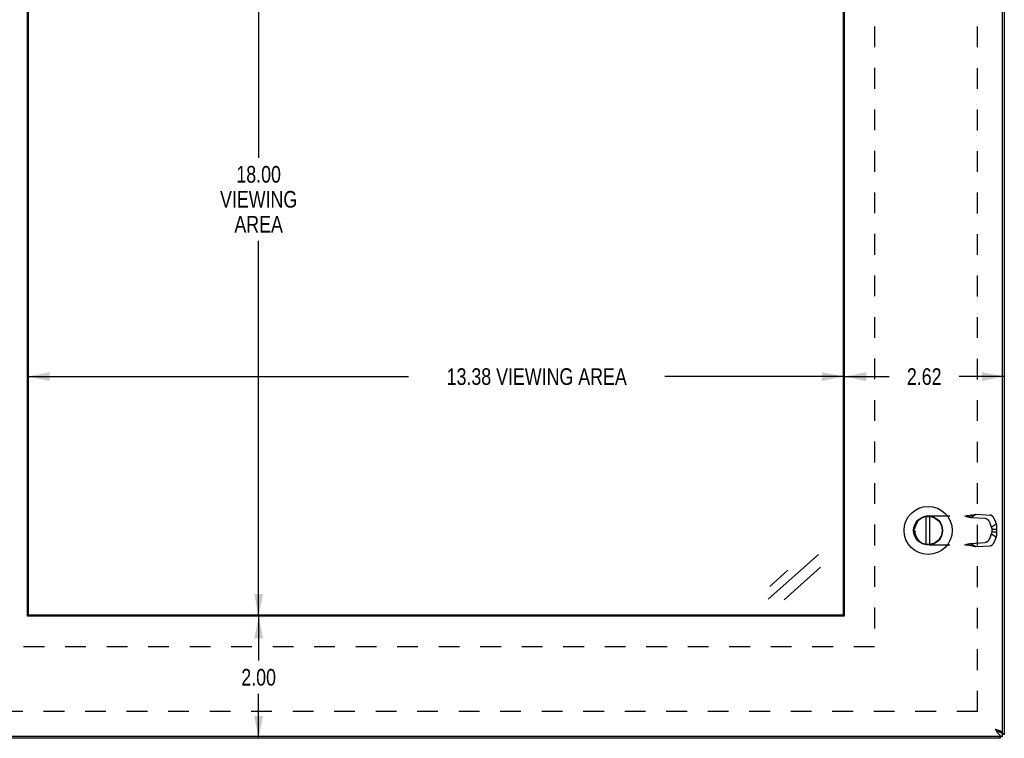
# Model space of a CAD drawing. Header units: inches. Extents: x 0 to 61.8, y 0 to 40.
# Tile 5 of 11: x 10.1 to 26.2, y 8.6 to 20.3. Entities that reach past the tile are written whole.
import ezdxf

# ---------------------------------------------------------------- set-up
doc = ezdxf.new("R2010")
doc.units = ezdxf.units.IN
doc.header["$LTSCALE"] = 3.4
doc.header["$MEASUREMENT"] = 0
doc.linetypes.add('HIDDEN', pattern=[0.2, 0.1, -0.1])
doc.layers.get('0').update_dxf_attribs({"linetype": 'CONTINUOUS'})
doc.layers.add('DEFAULT_2', color=8, linetype='HIDDEN')
doc.layers.add('DIMENSIONS', color=7, linetype='CONTINUOUS')
doc.styles.get("Standard").update_dxf_attribs({"font": 'txt', "width": 0.8})
doc.dimstyles.new('DIMSTYLE_1', dxfattribs={"dimtxt": 0.272727, "dimasz": 0.363636, "dimexe": 0.09, "dimexo": 0.07, "dimgap": 0.0375, "dimtad": 0, "dimtih": 1, "dimtoh": 1, "dimzin": 4, "dimdsep": 46, "dimtxsty": 'Standard', "dimblk": '_FILLED', "dimblk1": '_FILLED', "dimblk2": '_FILLED', "dimcen": 0.09, "dimadec": 0, "dimazin": 0, "dimtfac": 1, "dimtofl": 0, "dimtmove": 0, "dimatfit": 3, "dimldrblk": '_FILLED', "dimfxl": 0, "dimtolj": 1, "dimtzin": 4, "dimarcsym": 0})

# ---------------------------------------------------------------- blocks, each defined once
blk = doc.blocks.new('_FILLED')
at = {"color": 0, "linetype": 'ByBlock'}
blk.add_solid([(0, 0), (-1, 0.2), (-1, -0.2)], dxfattribs=at)
blk = doc.blocks.new('*D7')
at = {"layer": 'DIMENSIONS', "color": 2, "linetype": 'Continuous'}
for p, q in [((14, 28.578), (14, 18.088)), ((14, 10.578), (14, 16.725))]:
    blk.add_line(p, q, dxfattribs=at)
at = {"layer": 'DIMENSIONS', "color": 2, "linetype": 'Continuous', "xscale": 0.3636363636, "yscale": 0.3636363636, "zscale": 0.3636363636}
for p, rotation in [((14, 28.578), 90), ((14, 10.578), 270)]:
    blk.add_blockref('_FILLED', p, dxfattribs=dict(at, rotation=rotation))
at = {"layer": 'DIMENSIONS', "color": 2, "linetype": 'Continuous', "insert": (14, 17.952), "char_height": 0.2727, "width": 1.52727, "attachment_point": 2, "line_spacing_factor": 0.9}
blk.add_mtext('18.00\\PVIEWING\\PAREA', dxfattribs=at)
blk = doc.blocks.new('*D8')
at = {"layer": 'DIMENSIONS', "color": 2, "linetype": 'Continuous'}
for p, q in [((10.215, 14.503), (16.455, 14.503)), ((23.59, 14.503), (20.655, 14.503))]:
    blk.add_line(p, q, dxfattribs=at)
at = {"layer": 'DIMENSIONS', "color": 2, "linetype": 'Continuous', "xscale": 0.3636363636, "yscale": 0.3636363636, "zscale": 0.3636363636, "rotation": 180}
blk.add_blockref('_FILLED', (10.215, 14.503), dxfattribs=at)
at = {"layer": 'DIMENSIONS', "color": 2, "linetype": 'Continuous', "xscale": 0.3636363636, "yscale": 0.3636363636, "zscale": 0.3636363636}
blk.add_blockref('_FILLED', (23.59, 14.503), dxfattribs=at)
at = {"layer": 'DIMENSIONS', "color": 2, "linetype": 'Continuous', "insert": (18.555, 14.639), "char_height": 0.27273, "width": 3.92727, "attachment_point": 2, "line_spacing_factor": 0.9}
blk.add_mtext('13.38 VIEWING AREA', dxfattribs=at)
blk = doc.blocks.new('*D17')
at = {"layer": 'DIMENSIONS', "color": 2, "linetype": 'Continuous'}
for p, q in [((23.59, 14.503), (24.33, 14.503)), ((26.215, 14.503), (25.476, 14.503))]:
    blk.add_line(p, q, dxfattribs=at)
at = {"layer": 'DIMENSIONS', "color": 2, "linetype": 'Continuous', "xscale": 0.3636363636, "yscale": 0.3636363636, "zscale": 0.3636363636, "rotation": 180}
blk.add_blockref('_FILLED', (23.59, 14.503), dxfattribs=at)
at = {"layer": 'DIMENSIONS', "color": 2, "linetype": 'Continuous', "xscale": 0.3636363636, "yscale": 0.3636363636, "zscale": 0.3636363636}
blk.add_blockref('_FILLED', (26.215, 14.503), dxfattribs=at)
at = {"layer": 'DIMENSIONS', "color": 2, "linetype": 'Continuous', "insert": (24.903, 14.639), "char_height": 0.2727, "width": 0.87273, "attachment_point": 2, "line_spacing_factor": 0.9}
blk.add_mtext('2.62', dxfattribs=at)
blk = doc.blocks.new('*D18')
at = {"layer": 'DIMENSIONS', "color": 2, "linetype": 'Continuous'}
for p, q in [((8.215, 14.503), (7.488, 14.503)), ((10.215, 14.503), (10.943, 14.503))]:
    blk.add_line(p, q, dxfattribs=at)
at = {"layer": 'DIMENSIONS', "color": 2, "linetype": 'Continuous', "xscale": 0.3636363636, "yscale": 0.3636363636, "zscale": 0.3636363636}
blk.add_blockref('_FILLED', (8.215, 14.503), dxfattribs=at)
at = {"layer": 'DIMENSIONS', "color": 2, "linetype": 'Continuous', "xscale": 0.3636363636, "yscale": 0.3636363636, "zscale": 0.3636363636, "rotation": 180}
blk.add_blockref('_FILLED', (10.215, 14.503), dxfattribs=at)
at = {"layer": 'DIMENSIONS', "color": 2, "linetype": 'Continuous', "insert": (9.215, 14.639), "char_height": 0.2727, "width": 0.87273, "attachment_point": 2, "line_spacing_factor": 0.9}
blk.add_mtext('2.00', dxfattribs=at)
blk = doc.blocks.new('*D19')
at = {"layer": 'DIMENSIONS', "color": 2, "linetype": 'Continuous'}
for p, q in [((14, 10.578), (14, 9.851)), ((14, 8.578), (14, 9.305))]:
    blk.add_line(p, q, dxfattribs=at)
at = {"layer": 'DIMENSIONS', "color": 2, "linetype": 'Continuous', "xscale": 0.3636363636, "yscale": 0.3636363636, "zscale": 0.3636363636}
for p, rotation in [((14, 10.578), 90), ((14, 8.578), 270)]:
    blk.add_blockref('_FILLED', p, dxfattribs=dict(at, rotation=rotation))
at = {"layer": 'DIMENSIONS', "color": 2, "linetype": 'Continuous', "insert": (14, 9.714), "char_height": 0.2727, "width": 0.87273, "attachment_point": 2, "line_spacing_factor": 0.9}
blk.add_mtext('2.00', dxfattribs=at)

msp = doc.modelspace()

# ---------------------------------------------------------------- linework, layer by layer
at = {"color": 3, "linetype": 'Continuous'}
for p, q in [((26.2153, 30.5181), (26.2153, 8.6381)), ((26.1854, 8.6731), (26.1854, 30.4831)), ((10.2154, 10.5781), (10.2154, 28.5781)), ((23.5904, 28.5781), (23.5904, 10.5781)), ((23.5904, 10.5781), (10.2154, 10.5781)), ((26.1854, 8.6081), (8.2454, 8.6081)), ((26.1553, 8.5781), (8.2753, 8.5781)), ((26.1589, 8.6731), (26.1608, 8.6712)), ((26.1844, 8.6731), (26.1854, 8.6731))]:
    msp.add_line(p, q, dxfattribs=at)
at = {"color": 7, "linetype": 'Continuous'}
for p, q in [((10.231, 10.5937), (10.231, 28.5625)), ((23.5747, 28.5625), (23.5747, 10.5937)), ((24.9377, 11.755), (24.9377, 12.2112)), ((24.9972, 11.755), (24.9972, 12.2112)), ((23.5747, 10.5937), (10.231, 10.5937)), ((26.1844, 8.6731), (26.1541, 8.6731)), ((26.1553, 8.5781), (26.1553, 8.6081)), ((26.1854, 8.6081), (26.1854, 8.6681)), ((26.2153, 8.6381), (26.1854, 8.6381))]:
    msp.add_line(p, q, dxfattribs=at)
at = {"color": 3, "linetype": 'Continuous'}
for points in [[(26.0654, 8.7281), (26.0726, 8.7258), (26.0798, 8.7235), (26.0869, 8.7212), (26.0939, 8.7189), (26.1009, 8.7166), (26.1077, 8.7144), (26.1143, 8.7121), (26.1208, 8.7098), (26.1271, 8.7075), (26.1332, 8.7052), (26.139, 8.7029), (26.1445, 8.7006), (26.1498, 8.6983), (26.1548, 8.696), (26.1594, 8.6937), (26.1637, 8.6914), (26.1677, 8.6891), (26.1712, 8.6869), (26.1745, 8.6846), (26.1773, 8.6823), (26.1797, 8.68), (26.1817, 8.6777), (26.1832, 8.6754), (26.1844, 8.6731)], [(26.0654, 8.7281), (26.0704, 8.7203), (26.0754, 8.7124), (26.0804, 8.7047), (26.0854, 8.697), (26.0904, 8.6895), (26.0954, 8.6822), (26.1004, 8.675), (26.1054, 8.6681), (26.1104, 8.6614), (26.1154, 8.6551), (26.1204, 8.649), (26.1254, 8.6433), (26.1304, 8.6379), (26.1354, 8.6329), (26.1404, 8.6283), (26.1454, 8.6242), (26.1504, 8.6205), (26.1554, 8.6172), (26.1604, 8.6145), (26.1654, 8.6122), (26.1704, 8.6104), (26.1754, 8.6091), (26.1804, 8.6084), (26.1854, 8.6081)], [(26.1553, 8.5781), (26.1538, 8.5783), (26.1523, 8.579), (26.1507, 8.5802), (26.1492, 8.5818), (26.1477, 8.5839), (26.1462, 8.5864), (26.1446, 8.5893), (26.1431, 8.5927), (26.1416, 8.5965), (26.14, 8.6007), (26.1385, 8.6052), (26.1376, 8.6081)], [(26.2153, 8.6381), (26.2151, 8.6396), (26.2144, 8.6412), (26.2132, 8.6427), (26.2116, 8.6442), (26.2096, 8.6458), (26.207, 8.6473), (26.2041, 8.6488), (26.2007, 8.6504), (26.1969, 8.6519), (26.1928, 8.6534), (26.1882, 8.6549), (26.1854, 8.6558)]]:
    msp.add_lwpolyline(points, dxfattribs=at)
at = {"color": 7, "linetype": 'Continuous'}
for points in [[(26.0654, 8.7281), (26.0693, 8.7256), (26.0733, 8.7231), (26.0771, 8.7206), (26.0809, 8.7181), (26.0847, 8.7156), (26.0884, 8.7131), (26.092, 8.7106), (26.0954, 8.7081), (26.0988, 8.7056), (26.1019, 8.7031), (26.105, 8.7006), (26.1078, 8.6981), (26.1105, 8.6956), (26.113, 8.6931)], [(26.0654, 8.7281), (26.0704, 8.7242), (26.0754, 8.7203), (26.0804, 8.7164), (26.0854, 8.7126), (26.0904, 8.7088), (26.0954, 8.7051), (26.1004, 8.7016), (26.1054, 8.6981), (26.1104, 8.6948)], [(26.1104, 8.6948), (26.1154, 8.6916), (26.1204, 8.6885), (26.1254, 8.6857)], [(26.1254, 8.6857), (26.1304, 8.683), (26.1354, 8.6805), (26.1404, 8.6782), (26.1454, 8.6761), (26.1504, 8.6743)], [(26.1504, 8.6743), (26.1554, 8.6727), (26.1604, 8.6713), (26.1654, 8.6701), (26.1704, 8.6693), (26.1754, 8.6686), (26.1804, 8.6682), (26.1854, 8.6681)]]:
    msp.add_lwpolyline(points, dxfattribs=at)
for radius in [0.3941, 0.2375, 0.23]:
    msp.add_circle((24.9674, 11.9831), radius, dxfattribs=at)
at = {"layer": 'DEFAULT_2', "color": 8, "linetype": 'HIDDEN'}
for p, q in [((25.7777, 9.0158), (25.7777, 30.1404)), ((24.0904, 29.0781), (24.0904, 10.0781)), ((24.9834, 12.2193), (25.6364, 12.2193)), ((25.667, 12.1963), (25.7486, 12.2481)), ((25.667, 12.1963), (25.8997, 12.1831)), ((25.7486, 12.2481), (25.9813, 12.2348)), ((25.9756, 12.1095), (26.0002, 12.038)), ((26.0571, 12.1612), (26.0818, 12.0898)), ((24.7474, 11.9833), (24.7474, 11.9829)), ((26.0002, 12.038), (26.0818, 12.0898)), ((26.0111, 12.0052), (26.0869, 12.0052)), ((26.0111, 12.0052), (26.0111, 11.961)), ((26.0111, 11.961), (26.0869, 11.961)), ((26.0869, 12.0052), (26.0869, 11.961)), ((25.667, 11.7699), (25.8997, 11.7831)), ((26.0002, 11.9282), (25.9756, 11.8567)), ((26.0002, 11.9282), (26.0818, 11.8765)), ((26.0818, 11.8765), (26.0571, 11.805)), ((24.9834, 11.7469), (25.6364, 11.7469)), ((25.667, 11.7699), (25.7486, 11.7181)), ((25.6713, 11.7379), (25.6843, 11.7345)), ((25.6843, 11.7345), (25.696, 11.7313)), ((25.7486, 11.7181), (25.9813, 11.7314)), ((24.0904, 10.0781), (9.7154, 10.0781)), ((25.7777, 9.0158), (8.653, 9.0158))]:
    msp.add_line(p, q, dxfattribs=at)
for points in [[(25.5605, 12.2193), (25.5743, 12.2166), (25.588, 12.2138), (25.6016, 12.211), (25.615, 12.2082), (25.6282, 12.2054), (25.6413, 12.2024), (25.6543, 12.1994), (25.667, 12.1963)], [(25.6843, 12.2318), (25.678, 12.2302), (25.6714, 12.2286), (25.6647, 12.2271), (25.6581, 12.2258), (25.6514, 12.2246), (25.6447, 12.2235), (25.638, 12.2225), (25.6313, 12.2217), (25.6246, 12.2209), (25.6179, 12.2203), (25.6112, 12.2199), (25.6044, 12.2196), (25.5977, 12.2194), (25.5914, 12.2193)], [(25.6364, 12.2193), (25.6453, 12.2216), (25.6541, 12.2239), (25.6628, 12.2261), (25.6713, 12.2283), (25.696, 12.2349)], [(25.696, 12.2349), (25.704, 12.2369), (25.7118, 12.239), (25.7194, 12.2409), (25.7269, 12.2428), (25.7343, 12.2447), (25.7415, 12.2464), (25.7486, 12.2481)], [(25.8997, 12.1831), (25.9014, 12.183), (25.903, 12.1828), (25.9047, 12.1825), (25.9064, 12.1822), (25.9081, 12.1818), (25.9098, 12.1813), (25.9115, 12.1808), (25.9133, 12.1802), (25.9151, 12.1795), (25.9168, 12.1788), (25.9186, 12.178), (25.9204, 12.1771), (25.9222, 12.1762), (25.924, 12.1752), (25.9257, 12.1741), (25.9275, 12.173), (25.9293, 12.1718), (25.9311, 12.1706), (25.9329, 12.1693), (25.9346, 12.1679), (25.9364, 12.1665), (25.9381, 12.1651), (25.9398, 12.1635), (25.9415, 12.162), (25.9432, 12.1604), (25.9449, 12.1587), (25.9466, 12.157), (25.9482, 12.1553), (25.9498, 12.1535), (25.9514, 12.1516), (25.9529, 12.1498), (25.9545, 12.1479), (25.956, 12.1459), (25.9574, 12.1439), (25.9589, 12.1419), (25.9603, 12.1399), (25.9616, 12.1378), (25.963, 12.1358), (25.9642, 12.1336), (25.9655, 12.1315), (25.9667, 12.1294), (25.9679, 12.1272), (25.969, 12.125), (25.9701, 12.1228), (25.9711, 12.1206), (25.9721, 12.1184), (25.973, 12.1162), (25.9739, 12.114), (25.9748, 12.1118), (25.9756, 12.1095)], [(26.0571, 12.1612), (26.0563, 12.1635), (26.0554, 12.1657), (26.0545, 12.1679), (26.0536, 12.1701), (26.0526, 12.1723), (26.0516, 12.1745), (26.0505, 12.1767), (26.0494, 12.1789), (26.0482, 12.1811), (26.047, 12.1832), (26.0458, 12.1854), (26.0445, 12.1875), (26.0431, 12.1896), (26.0418, 12.1916), (26.0404, 12.1937), (26.039, 12.1957), (26.0375, 12.1976), (26.036, 12.1996), (26.0345, 12.2015), (26.0329, 12.2034), (26.0313, 12.2052), (26.0297, 12.207), (26.0281, 12.2087), (26.0264, 12.2104), (26.0248, 12.2121), (26.0231, 12.2137), (26.0214, 12.2153), (26.0196, 12.2168), (26.0179, 12.2182), (26.0161, 12.2196), (26.0144, 12.221), (26.0126, 12.2223), (26.0108, 12.2235), (26.009, 12.2247), (26.0073, 12.2258), (26.0055, 12.2269), (26.0037, 12.2279), (26.0019, 12.2288), (26.0001, 12.2297), (25.9983, 12.2305), (25.9966, 12.2312), (25.9948, 12.2319), (25.9931, 12.2325), (25.9913, 12.233), (25.9896, 12.2335), (25.9879, 12.2339), (25.9862, 12.2343), (25.9845, 12.2345), (25.9829, 12.2347), (25.9813, 12.2348)], [(26.0002, 12.038), (26.0013, 12.0358), (26.0024, 12.0336), (26.0034, 12.0313), (26.0043, 12.029), (26.0052, 12.0267), (26.0061, 12.0244), (26.0069, 12.022), (26.0076, 12.0197), (26.0083, 12.0173), (26.009, 12.0149), (26.0096, 12.0125), (26.0101, 12.0101), (26.0106, 12.0076), (26.0111, 12.0052)], [(26.0111, 11.961), (26.0106, 11.9586), (26.0101, 11.9562), (26.0096, 11.9537), (26.009, 11.9513), (26.0083, 11.9489), (26.0076, 11.9466), (26.0069, 11.9442), (26.0061, 11.9418), (26.0052, 11.9395), (26.0043, 11.9372), (26.0034, 11.9349), (26.0024, 11.9326), (26.0013, 11.9304), (26.0002, 11.9282)], [(26.0818, 12.0898), (26.0827, 12.0858), (26.0836, 12.0818), (26.0844, 12.0778), (26.0851, 12.0737), (26.0858, 12.0696), (26.0863, 12.0655), (26.0868, 12.0613), (26.0873, 12.0571), (26.0876, 12.0529), (26.0879, 12.0487), (26.0882, 12.0444), (26.0883, 12.0401), (26.0884, 12.0358), (26.0884, 12.0314), (26.0883, 12.0271), (26.0882, 12.0227), (26.088, 12.0184), (26.0877, 12.014), (26.0874, 12.0096), (26.0869, 12.0052)], [(26.0869, 11.961), (26.0874, 11.9561), (26.0878, 11.9513), (26.0881, 11.9464), (26.0882, 11.9415), (26.0884, 11.9367), (26.0884, 11.9319), (26.0883, 11.9271), (26.0882, 11.9223), (26.0879, 11.9175), (26.0876, 11.9128), (26.0872, 11.9081), (26.0867, 11.9035), (26.0861, 11.8989), (26.0854, 11.8943), (26.0846, 11.8898), (26.0838, 11.8853), (26.0828, 11.8808), (26.0818, 11.8765)], [(25.9756, 11.8567), (25.9748, 11.8545), (25.9739, 11.8522), (25.973, 11.85), (25.9721, 11.8478), (25.9711, 11.8456), (25.9701, 11.8434), (25.969, 11.8412), (25.9679, 11.839), (25.9667, 11.8368), (25.9655, 11.8347), (25.9642, 11.8326), (25.963, 11.8305), (25.9616, 11.8284), (25.9603, 11.8263), (25.9589, 11.8243), (25.9574, 11.8223), (25.956, 11.8203), (25.9545, 11.8183), (25.9529, 11.8164), (25.9514, 11.8146), (25.9498, 11.8127), (25.9482, 11.811), (25.9466, 11.8092), (25.9449, 11.8075), (25.9432, 11.8058), (25.9415, 11.8042), (25.9398, 11.8027), (25.9381, 11.8012), (25.9364, 11.7997), (25.9346, 11.7983), (25.9329, 11.7969), (25.9311, 11.7956), (25.9293, 11.7944), (25.9275, 11.7932), (25.9257, 11.7921), (25.924, 11.791), (25.9222, 11.79), (25.9204, 11.7891), (25.9186, 11.7882), (25.9168, 11.7874), (25.9151, 11.7867), (25.9133, 11.786), (25.9115, 11.7854), (25.9098, 11.7849), (25.9081, 11.7844), (25.9064, 11.784), (25.9047, 11.7837), (25.903, 11.7834), (25.9014, 11.7832), (25.8997, 11.7831)], [(25.9813, 11.7314), (25.9829, 11.7315), (25.9845, 11.7317), (25.9862, 11.7319), (25.9879, 11.7323), (25.9896, 11.7327), (25.9913, 11.7332), (25.9931, 11.7337), (25.9948, 11.7343), (25.9966, 11.735), (25.9983, 11.7357), (26.0001, 11.7365), (26.0019, 11.7374), (26.0037, 11.7383), (26.0055, 11.7393), (26.0073, 11.7404), (26.009, 11.7415), (26.0108, 11.7427), (26.0126, 11.7439), (26.0144, 11.7452), (26.0161, 11.7466), (26.0179, 11.748), (26.0196, 11.7494), (26.0214, 11.751), (26.0231, 11.7525), (26.0248, 11.7541), (26.0264, 11.7558), (26.0281, 11.7575), (26.0297, 11.7592), (26.0313, 11.761), (26.0329, 11.7629), (26.0345, 11.7647), (26.036, 11.7666), (26.0375, 11.7686), (26.039, 11.7705), (26.0404, 11.7726), (26.0418, 11.7746), (26.0431, 11.7766), (26.0445, 11.7787), (26.0458, 11.7808), (26.047, 11.783), (26.0482, 11.7851), (26.0494, 11.7873), (26.0505, 11.7895), (26.0516, 11.7917), (26.0526, 11.7939), (26.0536, 11.7961), (26.0545, 11.7983), (26.0554, 11.8005), (26.0563, 11.8027), (26.0571, 11.805)], [(25.5605, 11.7469), (25.5743, 11.7496), (25.588, 11.7524), (25.6016, 11.7552), (25.615, 11.758), (25.6282, 11.7608), (25.6413, 11.7638), (25.6543, 11.7668), (25.667, 11.7699)], [(25.5914, 11.7469), (25.5977, 11.7468), (25.6044, 11.7466), (25.6112, 11.7463), (25.6179, 11.7459), (25.6246, 11.7453), (25.6313, 11.7446), (25.638, 11.7437), (25.6447, 11.7427), (25.6514, 11.7416), (25.6581, 11.7404), (25.6647, 11.7391), (25.6714, 11.7376), (25.678, 11.7361), (25.6843, 11.7345)], [(25.6364, 11.7469), (25.6453, 11.7446), (25.6541, 11.7424), (25.6628, 11.7401), (25.6713, 11.7379)], [(25.696, 11.7313), (25.704, 11.7293), (25.7118, 11.7272), (25.7194, 11.7253), (25.7269, 11.7234), (25.7343, 11.7215), (25.7415, 11.7198), (25.7486, 11.7181)]]:
    msp.add_lwpolyline(points, dxfattribs=at)
for centre, start, end in [((24.9834, 11.9833), 90, 180), ((24.9834, 11.9829), 180, 270)]:
    msp.add_arc(centre, 0.236, start, end, dxfattribs=at)
at = {"layer": 'DIMENSIONS', "color": 7, "linetype": 'Continuous'}
for p, q in [((22.3466, 10.8549), (23.1732, 11.5896)), ((22.3716, 11.0631), (22.6714, 11.3296)), ((23.2044, 11.3796), (22.6063, 10.8479))]:
    msp.add_line(p, q, dxfattribs=at)

# ---------------------------------------------------------------- dimensions: what is measured, and where the dimension line sits
at = {"layer": 'DIMENSIONS', "color": 2, "linetype": 'Continuous'}
for base, p1, p2, angle, text, picture, middle in [((13.9998, 10.5781), (10.2154, 28.5781), (10.2154, 10.5781), 270, '<>\\PVIEWING\\PAREA', '*D7', (13.9998, 17.4065)), ((10.2153720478, 14.5027314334), (23.5903720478, 10.5781044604), (10.2153720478, 10.5781044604), 180, '<> VIEWING AREA', '*D8', (18.5552117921, 14.5027314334))]:
    dim = msp.add_linear_dim(base=base, p1=p1, p2=p2, angle=angle, text=text, dimstyle='DIMSTYLE_1', dxfattribs=at)
    dim.commit()
    dim.dimension.update_dxf_attribs({"geometry": picture, "text_midpoint": middle, "dimtype": 160})
for base, p1, p2, picture, middle in [((10.2154, 14.5027), (8.2153, 8.6381), (10.2154, 10.5781), '*D18', (9.2154, 14.5027)), ((26.2153, 14.5027), (23.5904, 10.5781), (26.2153, 8.6381), '*D17', (24.9029, 14.5027))]:
    dim = msp.add_linear_dim(base=base, p1=p1, p2=p2, dimstyle='DIMSTYLE_1', dxfattribs=at)
    dim.commit()
    dim.dimension.update_dxf_attribs({"geometry": picture, "text_midpoint": middle, "dimtype": 160})
dim = msp.add_linear_dim(base=(13.9998, 10.5781), p1=(8.2753, 8.5781), p2=(10.2154, 10.5781), angle=90, dimstyle='DIMSTYLE_1', dxfattribs=at)
dim.commit()
dim.dimension.update_dxf_attribs({"geometry": '*D19', "text_midpoint": (13.9998, 9.5781), "dimtype": 160})

doc.saveas('drawing.dxf')
